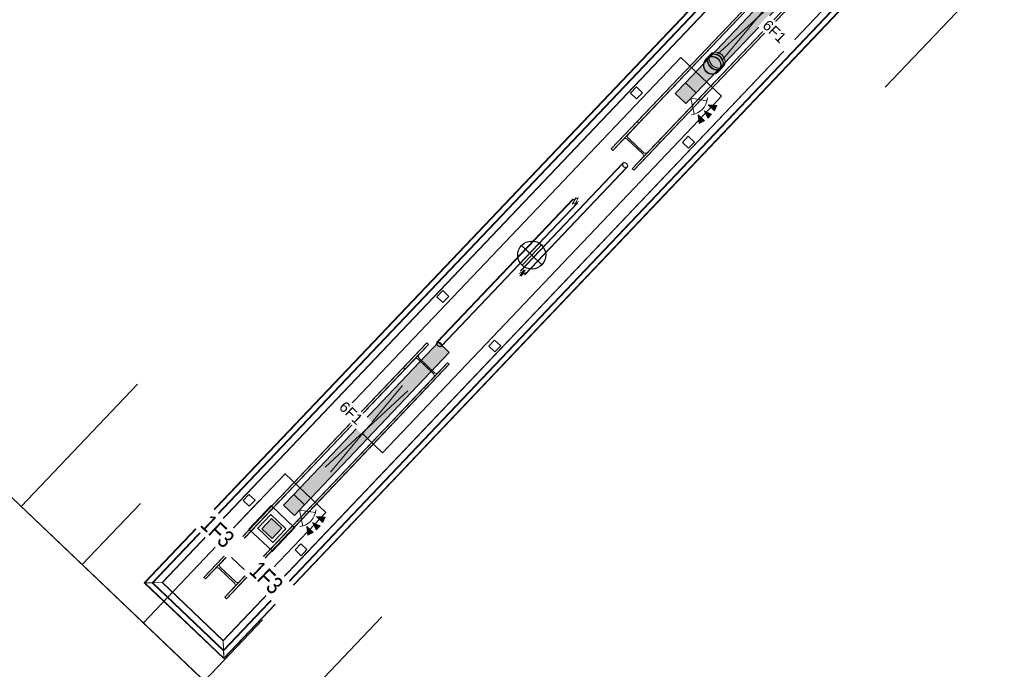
# Model space of a CAD drawing. Header units: metres. Extents: x 32343132.4 to 32343183.8, y 5699224 to 5699274.6.
# Tile 8 of 64: x 32343141.3 to 32343148.3, y 5699250 to 5699254.6. Entities that reach past the tile are written whole.
import ezdxf

# ---------------------------------------------------------------- set-up
doc = ezdxf.new("R2010")
doc.units = ezdxf.units.M
for name, color, linetype, lineweight in [('0-1', 7, 'Continuous', 5), ('A-ANNO-NOTE-1', 7, 'Continuous', 5), ('A-ANNO-NOTE-3', 7, 'Continuous', 9), ('A-DETL-GENF', 7, 'Continuous', 18), ('A-DETL-GENF-2', 7, 'Continuous', 50), ('E-ELEC-FIXT-IDEN', 7, 'Continuous', 9), ('E-LITE-EQPM', 7, 'Continuous', 50), ('E-LITE-EQPM-IDEN', 7, 'Continuous', 9), ('G-IMPT-1', 7, 'Continuous', 70), ('G-IMPT-2', 7, 'Continuous', 18)]:
    doc.layers.add(name, color=color, linetype=linetype, lineweight=lineweight)
for name, color, linetype, lineweight, true_color in [('A-DETL-GENF-3', 2, 'Continuous', 50, 0xffff00), ('A-FLOR-HRAL-1', 7, 'Continuous', 5, 0xcccccc), ('A-GENM-1', 7, 'Continuous', 5, 0xcccccc), ('A-GENM-2', 7, 'Continuous', 25, 0xcce5f2), ('A-MASS-1', 7, 'Continuous', 5, 0xcccccc), ('E-ELEC-FIXT-1', 4, 'Continuous', 70, 0x00ffff), ('G-IMPT-3', 4, 'Continuous', 35, 0x00ffff), ('S-COLS-2', 7, 'Continuous', 5, 0xcccccc), ('S-COLS-3', 7, 'Continuous', 9, 0xcccccc), ('S-FNDN-1', 7, 'Continuous', 5, 0xcccccc)]:
    doc.layers.add(name, color=color, linetype=linetype, lineweight=lineweight, true_color=true_color)
doc.styles.add('Arial', font='arial.ttf', dxfattribs={"height": 0.075})
doc.styles.add('Arial_1', font='arial.ttf', dxfattribs={"width": 0.8, "height": 0.125})

# ---------------------------------------------------------------- blocks, each defined once
blk = doc.blocks.new('Rohrformteil_Anschluss_unten - Rohrformteil_Anschluss_mitte-3280378-TGA_190_LP5_GR_EG-TGA-01_G_')
at = {"layer": 'A-GENM-1'}
for p, q in [((-0.0648, 0.1589), (-0.0648, 0.1421)), ((-0.064, 0.1589), (-0.064, 0.1428)), ((-0.0629, 0.1428), (-0.0629, 0.1408)), ((0.0583, 0.1408), (0.0583, 0.1428)), ((0.0594, 0.1428), (0.0594, 0.1589)), ((0.0602, 0.1421), (0.0602, 0.1589)), ((0.0594, 0.1083), (0.0594, 0.1082)), ((0.0602, 0.1083), (0.0602, 0.1082))]:
    blk.add_line(p, q, dxfattribs=at)
at = {"layer": 'A-GENM-1', "flags": 128}
for points in [[(-0.0648, 0.1082), (-0.0647, 0.1107), (-0.0646, 0.1132), (-0.0643, 0.1157), (-0.064, 0.1182), (-0.0635, 0.1206), (-0.063, 0.1231), (-0.0624, 0.1255), (-0.0616, 0.1279), (-0.0608, 0.1302), (-0.0599, 0.1325), (-0.0588, 0.1348), (-0.0577, 0.1371), (-0.0565, 0.1393), (-0.0552, 0.1414), (-0.0539, 0.1435), (-0.0524, 0.1455), (-0.0509, 0.1475), (-0.0493, 0.1494), (-0.0476, 0.1513), (-0.0458, 0.153), (-0.044, 0.1547), (-0.0421, 0.1564), (-0.0401, 0.1579), (-0.0381, 0.1594), (-0.0361, 0.1608), (-0.0339, 0.1621), (-0.0317, 0.1633), (-0.0295, 0.1645), (-0.0272, 0.1655), (-0.0249, 0.1664), (-0.0226, 0.1673), (-0.0202, 0.1681), (-0.0178, 0.1687), (-0.0154, 0.1693), (-0.0129, 0.1698), (-0.0104, 0.1702), (-0.008, 0.1704), (-0.0055, 0.1706), (-0.003, 0.1707), (-0.0005, 0.1707), (0.002, 0.1705), (0.0045, 0.1703), (0.007, 0.17), (0.0095, 0.1696), (0.0119, 0.1691), (0.0143, 0.1684), (0.0167, 0.1677), (0.0191, 0.1669), (0.0214, 0.166), (0.0237, 0.165), (0.026, 0.1639), (0.0282, 0.1628), (0.0303, 0.1615), (0.0324, 0.1602), (0.0345, 0.1587), (0.0365, 0.1572), (0.0384, 0.1556), (0.0403, 0.154), (0.0421, 0.1522), (0.0438, 0.1504), (0.0455, 0.1485), (0.047, 0.1466), (0.0485, 0.1446), (0.0499, 0.1425), (0.0513, 0.1404), (0.0525, 0.1382), (0.0537, 0.136), (0.0547, 0.1338), (0.0557, 0.1315), (0.0566, 0.1291), (0.0574, 0.1268), (0.0581, 0.1244), (0.0587, 0.1219), (0.0592, 0.1195), (0.0596, 0.117), (0.0599, 0.1145), (0.0601, 0.112), (0.0602, 0.1095), (0.0602, 0.1082)], [(-0.0648, 0.1407), (-0.0646, 0.1387), (-0.0644, 0.1366), (-0.0641, 0.1346), (-0.0637, 0.1325), (-0.0632, 0.1305), (-0.0626, 0.1285), (-0.0618, 0.1265), (-0.061, 0.1246), (-0.0601, 0.1226), (-0.0591, 0.1207), (-0.058, 0.1189), (-0.0569, 0.117), (-0.0556, 0.1153), (-0.0543, 0.1135), (-0.0528, 0.1118), (-0.0513, 0.1102), (-0.0497, 0.1086), (-0.0481, 0.1071), (-0.0463, 0.1056), (-0.0445, 0.1042), (-0.0426, 0.1028), (-0.0407, 0.1015), (-0.0387, 0.1003), (-0.0366, 0.0991), (-0.0345, 0.098), (-0.0324, 0.097), (-0.0302, 0.0961), (-0.0279, 0.0952), (-0.0256, 0.0944), (-0.0233, 0.0937), (-0.0209, 0.093), (-0.0185, 0.0924), (-0.0161, 0.0919), (-0.0137, 0.0915), (-0.0112, 0.0912), (-0.0087, 0.0909), (-0.0063, 0.0908), (-0.0038, 0.0907), (-0.0023, 0.0907)], [(-0.0648, 0.1404), (-0.0648, 0.1364), (-0.0648, 0.1328), (-0.0648, 0.1293), (-0.0648, 0.1261), (-0.0648, 0.1232), (-0.0648, 0.1205), (-0.0648, 0.1181), (-0.0648, 0.1159), (-0.0648, 0.114), (-0.0648, 0.1123), (-0.0648, 0.111), (-0.0648, 0.1099), (-0.0648, 0.109), (-0.0648, 0.1085), (-0.0648, 0.1082), (-0.0648, 0.1082)], [(0.0594, 0.1082), (0.0594, 0.1107), (0.0592, 0.1131), (0.059, 0.1156), (0.0586, 0.118), (0.0582, 0.1205), (0.0576, 0.1229), (0.057, 0.1252), (0.0563, 0.1276), (0.0555, 0.1299), (0.0545, 0.1322), (0.0535, 0.1345), (0.0524, 0.1367), (0.0513, 0.1389), (0.05, 0.141), (0.0486, 0.143), (0.0472, 0.145), (0.0457, 0.147), (0.0441, 0.1489), (0.0424, 0.1507), (0.0407, 0.1525), (0.0389, 0.1541), (0.037, 0.1558), (0.0351, 0.1573), (0.0331, 0.1587), (0.0311, 0.1601), (0.0289, 0.1614), (0.0268, 0.1626), (0.0246, 0.1637), (0.0224, 0.1648), (0.0201, 0.1657), (0.0178, 0.1666), (0.0154, 0.1673), (0.013, 0.168), (0.0106, 0.1685), (0.0082, 0.169), (0.0058, 0.1694), (0.0033, 0.1696), (0.0008, 0.1698), (-0.0016, 0.1699), (-0.0041, 0.1699), (-0.0066, 0.1697), (-0.009, 0.1695), (-0.0115, 0.1692), (-0.0139, 0.1688), (-0.0163, 0.1683), (-0.0187, 0.1677), (-0.0211, 0.167), (-0.0234, 0.1662), (-0.0257, 0.1653), (-0.028, 0.1643), (-0.0302, 0.1632), (-0.0324, 0.1621), (-0.0345, 0.1608), (-0.0366, 0.1595), (-0.0386, 0.1581), (-0.0406, 0.1566), (-0.0425, 0.155), (-0.0443, 0.1534), (-0.0461, 0.1517), (-0.0478, 0.1499), (-0.0494, 0.148), (-0.051, 0.1461), (-0.0524, 0.1441), (-0.0538, 0.1421), (-0.0552, 0.14), (-0.0564, 0.1379), (-0.0575, 0.1357), (-0.0586, 0.1334), (-0.0595, 0.1312), (-0.0604, 0.1289), (-0.0612, 0.1265), (-0.0619, 0.1242), (-0.0625, 0.1218), (-0.063, 0.1193), (-0.0634, 0.1169), (-0.0637, 0.1145), (-0.0639, 0.112), (-0.064, 0.1095), (-0.064, 0.1082)], [(-0.064, 0.1404), (-0.064, 0.1364), (-0.064, 0.1328), (-0.064, 0.1293), (-0.064, 0.1261), (-0.064, 0.1232), (-0.064, 0.1205), (-0.064, 0.1181), (-0.064, 0.1159), (-0.064, 0.114), (-0.064, 0.1123), (-0.064, 0.111), (-0.064, 0.1099), (-0.064, 0.109), (-0.064, 0.1085), (-0.064, 0.1082), (-0.064, 0.1082)], [(-0.0023, 0.0908), (-0.0048, 0.0908), (-0.0072, 0.091), (-0.0097, 0.0912), (-0.0121, 0.0914), (-0.0145, 0.0918), (-0.0169, 0.0922), (-0.0193, 0.0928), (-0.0217, 0.0934), (-0.024, 0.094), (-0.0263, 0.0948), (-0.0285, 0.0956), (-0.0307, 0.0965), (-0.0329, 0.0975), (-0.035, 0.0985), (-0.0371, 0.0996), (-0.0391, 0.1008), (-0.041, 0.102), (-0.0429, 0.1033), (-0.0447, 0.1047), (-0.0464, 0.1061), (-0.0481, 0.1075), (-0.0497, 0.1091), (-0.0512, 0.1106), (-0.0527, 0.1122), (-0.054, 0.1139), (-0.0553, 0.1156), (-0.0565, 0.1174), (-0.0576, 0.1191), (-0.0586, 0.1209), (-0.0596, 0.1228), (-0.0604, 0.1247), (-0.0611, 0.1266), (-0.0618, 0.1285), (-0.0623, 0.1304), (-0.0628, 0.1324), (-0.0632, 0.1343), (-0.0634, 0.1363), (-0.0636, 0.1383), (-0.0637, 0.1403), (-0.0637, 0.1423)], [(0.0591, 0.1423), (0.0591, 0.1403), (0.059, 0.1383), (0.0589, 0.1363), (0.0586, 0.1343), (0.0582, 0.1324), (0.0578, 0.1304), (0.0572, 0.1285), (0.0566, 0.1266), (0.0558, 0.1247), (0.055, 0.1228), (0.0541, 0.1209), (0.053, 0.1191), (0.0519, 0.1173), (0.0507, 0.1156), (0.0495, 0.1139), (0.0481, 0.1122), (0.0467, 0.1106), (0.0451, 0.109), (0.0435, 0.1075), (0.0419, 0.1061), (0.0401, 0.1046), (0.0383, 0.1033), (0.0364, 0.102), (0.0345, 0.1008), (0.0325, 0.0996), (0.0304, 0.0985), (0.0283, 0.0975), (0.0262, 0.0965), (0.024, 0.0956), (0.0217, 0.0948), (0.0194, 0.094), (0.0171, 0.0934), (0.0147, 0.0928), (0.0124, 0.0922), (0.0099, 0.0918), (0.0075, 0.0914), (0.0051, 0.0912), (0.0026, 0.091), (0.0002, 0.0908), (-0.0023, 0.0908)], [(-0.0023, 0.0907), (0.0002, 0.0907), (0.0027, 0.0908), (0.0052, 0.091), (0.0076, 0.0913), (0.0101, 0.0917), (0.0125, 0.0921), (0.0149, 0.0927), (0.0173, 0.0933), (0.0196, 0.0939), (0.022, 0.0947), (0.0242, 0.0955), (0.0265, 0.0964), (0.0287, 0.0974), (0.0308, 0.0985), (0.0329, 0.0996), (0.0349, 0.1008), (0.0369, 0.102), (0.0388, 0.1034), (0.0407, 0.1047), (0.0424, 0.1062), (0.0442, 0.1077), (0.0458, 0.1092), (0.0473, 0.1108), (0.0488, 0.1125), (0.0502, 0.1142), (0.0515, 0.116), (0.0528, 0.1178), (0.0539, 0.1196), (0.055, 0.1215), (0.0559, 0.1234), (0.0568, 0.1253), (0.0576, 0.1273), (0.0582, 0.1293), (0.0588, 0.1313), (0.0593, 0.1333), (0.0597, 0.1354), (0.06, 0.1374), (0.0601, 0.1395), (0.0602, 0.1407)], [(0.0594, 0.1082), (0.0594, 0.1083), (0.0594, 0.1087), (0.0594, 0.1094), (0.0594, 0.1104), (0.0594, 0.1117), (0.0594, 0.1132), (0.0594, 0.1149), (0.0594, 0.117), (0.0594, 0.1193), (0.0594, 0.1219), (0.0594, 0.1247), (0.0594, 0.1278), (0.0594, 0.1311), (0.0594, 0.1347), (0.0594, 0.1385), (0.0594, 0.1404)], [(0.0602, 0.1082), (0.0602, 0.1083), (0.0602, 0.1087), (0.0602, 0.1094), (0.0602, 0.1104), (0.0602, 0.1117), (0.0602, 0.1132), (0.0602, 0.1149), (0.0602, 0.117), (0.0602, 0.1193), (0.0602, 0.1219), (0.0602, 0.1247), (0.0602, 0.1278), (0.0602, 0.1311), (0.0602, 0.1347), (0.0602, 0.1385), (0.0602, 0.1404)], [(-0.0648, 0.1082), (-0.0648, 0.1083), (-0.0648, 0.1083)], [(0.0602, 0.1082), (0.0602, 0.1057), (0.06, 0.1032), (0.0598, 0.1007), (0.0594, 0.0982), (0.059, 0.0958), (0.0584, 0.0933), (0.0578, 0.0909), (0.057, 0.0885), (0.0562, 0.0862), (0.0553, 0.0839), (0.0543, 0.0816), (0.0532, 0.0793), (0.052, 0.0771), (0.0507, 0.075), (0.0493, 0.0729), (0.0478, 0.0709), (0.0463, 0.0689), (0.0447, 0.067), (0.043, 0.0651), (0.0413, 0.0634), (0.0394, 0.0617), (0.0375, 0.06), (0.0356, 0.0585), (0.0336, 0.057), (0.0315, 0.0556), (0.0294, 0.0543), (0.0272, 0.0531), (0.0249, 0.0519), (0.0227, 0.0509), (0.0204, 0.0499), (0.018, 0.0491), (0.0156, 0.0483), (0.0132, 0.0477), (0.0108, 0.0471), (0.0083, 0.0466), (0.0059, 0.0462), (0.0034, 0.046), (0.0009, 0.0458), (-0.0016, 0.0457), (-0.0041, 0.0457), (-0.0066, 0.0458), (-0.0091, 0.0461), (-0.0116, 0.0464), (-0.014, 0.0468), (-0.0165, 0.0473), (-0.0189, 0.0479), (-0.0213, 0.0487), (-0.0237, 0.0495), (-0.026, 0.0504), (-0.0283, 0.0514), (-0.0305, 0.0524), (-0.0328, 0.0536), (-0.0349, 0.0549), (-0.037, 0.0562), (-0.0391, 0.0577), (-0.0411, 0.0592), (-0.043, 0.0608), (-0.0449, 0.0624), (-0.0466, 0.0642), (-0.0484, 0.066), (-0.05, 0.0679), (-0.0516, 0.0698), (-0.0531, 0.0718), (-0.0545, 0.0739), (-0.0558, 0.076), (-0.0571, 0.0781), (-0.0582, 0.0804), (-0.0593, 0.0826), (-0.0603, 0.0849), (-0.0612, 0.0873), (-0.062, 0.0896), (-0.0627, 0.092), (-0.0633, 0.0945), (-0.0638, 0.0969), (-0.0642, 0.0994), (-0.0645, 0.1019), (-0.0647, 0.1043), (-0.0648, 0.1068), (-0.0648, 0.1082)], [(-0.064, 0.1082), (-0.064, 0.1083), (-0.064, 0.1083)], [(-0.064, 0.1082), (-0.0639, 0.1057), (-0.0638, 0.1033), (-0.0635, 0.1008), (-0.0632, 0.0984), (-0.0628, 0.0959), (-0.0622, 0.0935), (-0.0616, 0.0911), (-0.0609, 0.0888), (-0.06, 0.0865), (-0.0591, 0.0842), (-0.0581, 0.0819), (-0.057, 0.0797), (-0.0558, 0.0775), (-0.0546, 0.0754), (-0.0532, 0.0734), (-0.0518, 0.0713), (-0.0503, 0.0694), (-0.0487, 0.0675), (-0.047, 0.0657), (-0.0453, 0.0639), (-0.0435, 0.0623), (-0.0416, 0.0606), (-0.0397, 0.0591), (-0.0377, 0.0577), (-0.0356, 0.0563), (-0.0335, 0.055), (-0.0314, 0.0538), (-0.0292, 0.0527), (-0.0269, 0.0516), (-0.0246, 0.0507), (-0.0223, 0.0498), (-0.02, 0.0491), (-0.0176, 0.0484), (-0.0152, 0.0479), (-0.0128, 0.0474), (-0.0103, 0.047), (-0.0079, 0.0467), (-0.0054, 0.0466), (-0.003, 0.0465), (-0.0005, 0.0465), (0.002, 0.0466), (0.0044, 0.0469), (0.0069, 0.0472), (0.0093, 0.0476), (0.0117, 0.0481), (0.0141, 0.0487), (0.0165, 0.0494), (0.0188, 0.0502), (0.0211, 0.0511), (0.0234, 0.0521), (0.0256, 0.0532), (0.0278, 0.0543), (0.0299, 0.0556), (0.032, 0.0569), (0.034, 0.0583), (0.036, 0.0598), (0.0379, 0.0614), (0.0397, 0.063), (0.0415, 0.0647), (0.0432, 0.0665), (0.0448, 0.0684), (0.0464, 0.0703), (0.0479, 0.0723), (0.0493, 0.0743), (0.0506, 0.0764), (0.0518, 0.0785), (0.053, 0.0807), (0.054, 0.0829), (0.055, 0.0852), (0.0558, 0.0875), (0.0566, 0.0899), (0.0573, 0.0922), (0.0579, 0.0946), (0.0584, 0.0971), (0.0588, 0.0995), (0.0591, 0.1019), (0.0593, 0.1044), (0.0594, 0.1069), (0.0594, 0.1082)]]:
    blk.add_lwpolyline(points, dxfattribs=at)
at = {"layer": 'A-GENM-1'}
for radius, start, end in [(0.0625, 0, 180), (0.0617, 180, 0)]:
    blk.add_arc((-0.0023, 0.1083), radius, start, end, dxfattribs=at)
for centre, major_axis, ratio, start_param, end_param in [((-0.0023, 0.1589), (0.0625, 0), 0.819152, 1.570796, 4.712389), ((-0.0023, 0.1421), (0.0625, 0), 0.819152, 1.570796, 4.712389), ((-0.0023, 0.1404), (0.0625, 0), 0.81444, 0, 3.141593), ((-0.0023, 0.1404), (0.0625, 0), 0.81444, 3.141593, 6.283185), ((-0.0023, 0.1415), (0.062, 0), 0.819152, 1.570796, 4.712389), ((-0.0023, 0.1589), (0.0617, 0), 0.819152, 1.570796, 4.712389), ((-0.0023, 0.1428), (0.0617, 0), 0.819152, 1.570796, 4.712389), ((-0.0023, 0.1404), (0.0617, 0), 0.81444, 0, 3.141593), ((-0.0023, 0.1083), (0, 0.0617), 1, 4.712389, 7.853982), ((-0.0023, 0.1404), (0.0617, 0), 0.81444, 3.141593, 6.283185), ((-0.0023, 0.1408), (0.0614, 0), 0.819152, 1.570796, 4.712389), ((-0.0023, 0.1428), (0.0606, 0), 0.819152, 1.570796, 4.712389), ((-0.0023, 0.1408), (0.0606, 0), 0.819152, 1.570796, 4.712389), ((-0.0023, 0.1589), (0.0625, 0), 0.819152, 4.712389, 7.853982), ((-0.0023, 0.1589), (0.0617, 0), 0.819152, 4.712389, 7.853982), ((-0.0023, 0.1421), (0.0625, 0), 0.819152, 4.712389, 7.853982), ((-0.0023, 0.1428), (0.0617, 0), 0.819152, 4.712389, 7.853982), ((-0.0023, 0.1428), (0.0606, 0), 0.819152, 4.712389, 7.853982), ((-0.0023, 0.1415), (0.062, 0), 0.819152, 4.712389, 7.853982), ((-0.0023, 0.1408), (0.0614, 0), 0.819152, 4.712389, 7.853982), ((-0.0023, 0.1408), (0.0606, 0), 0.819152, 4.712389, 7.853982), ((-0.0023, 0.1083), (0.0625, 0), 1, 3.141593, 6.283185)]:
    blk.add_ellipse(centre, major_axis=major_axis, ratio=ratio, start_param=start_param, end_param=end_param, dxfattribs=at)
for points, knots in [([(0.0602, 0.1083), (0.0602, 0.1138), (0.0588, 0.1248), (0.0524, 0.14), (0.0424, 0.153), (0.0279, 0.1642), (0.0088, 0.1712), (-0.0134, 0.1712), (-0.0342, 0.1636), (-0.0512, 0.1493), (-0.0622, 0.1302), (-0.0648, 0.1156), (-0.0648, 0.1083)], [-1, -1, -1, -1, -0.916667, -0.833333, -0.75, -0.666667, -0.555556, -0.444444, -0.333333, -0.222222, -0.111111, 0, 0, 0, 0]), ([(-0.064, 0.1083), (-0.064, 0.1137), (-0.0626, 0.1245), (-0.0563, 0.1396), (-0.0464, 0.1525), (-0.032, 0.1635), (-0.0132, 0.1704), (0.0087, 0.1704), (0.0292, 0.1629), (0.046, 0.1488), (0.0569, 0.1299), (0.0594, 0.1155), (0.0594, 0.1083)], [-1, -1, -1, -1, -0.916667, -0.833333, -0.75, -0.666667, -0.555556, -0.444444, -0.333333, -0.222222, -0.111111, 0, 0, 0, 0]), ([(-0.0648, 0.1083), (-0.0648, 0.1029), (-0.0634, 0.092), (-0.057, 0.0768), (-0.047, 0.0637), (-0.0324, 0.0525), (-0.0134, 0.0455), (0.0088, 0.0455), (0.0296, 0.0531), (0.0466, 0.0674), (0.0577, 0.0866), (0.0602, 0.1011), (0.0602, 0.1083)], [-1, -1, -1, -1, -0.916667, -0.833333, -0.75, -0.666667, -0.555556, -0.444444, -0.333333, -0.222222, -0.111111, 0, 0, 0, 0]), ([(0.0594, 0.1083), (0.0594, 0.0976), (0.0551, 0.0815), (0.0419, 0.0642), (0.0275, 0.0532), (0.0087, 0.0463), (-0.0132, 0.0463), (-0.0338, 0.0538), (-0.0505, 0.0679), (-0.0615, 0.0868), (-0.064, 0.1012), (-0.064, 0.1083)], [-1, -1, -1, -1, -0.833333, -0.75, -0.666667, -0.555556, -0.444444, -0.333333, -0.222222, -0.111111, 0, 0, 0, 0])]:
    blk.add_open_spline(points, degree=3, knots=knots, dxfattribs=at)
blk = doc.blocks.new('construction-roof-accessories--rheinzink-rzk010053 - construction-roof-accessories--rheinzink-rzk010053-3233983-TGA_190_LP5_GR_EG-TGA-01_G_')
at = {"layer": 'A-GENM-1', "flags": 128}
for points in [[(0, 0.0617), (-0.0025, 0.0617), (-0.0049, 0.0615), (-0.0074, 0.0613), (-0.0098, 0.0609), (-0.0123, 0.0605), (-0.0147, 0.0599), (-0.0171, 0.0593), (-0.0194, 0.0586), (-0.0217, 0.0577), (-0.024, 0.0568), (-0.0263, 0.0558), (-0.0285, 0.0547), (-0.0307, 0.0535), (-0.0328, 0.0523), (-0.0348, 0.0509), (-0.0368, 0.0495), (-0.0388, 0.048), (-0.0407, 0.0464), (-0.0425, 0.0447), (-0.0443, 0.043), (-0.0459, 0.0412), (-0.0476, 0.0393), (-0.0491, 0.0374), (-0.0505, 0.0354), (-0.0519, 0.0333), (-0.0532, 0.0312), (-0.0544, 0.0291), (-0.0555, 0.0269), (-0.0566, 0.0246), (-0.0575, 0.0224), (-0.0584, 0.02), (-0.0591, 0.0177), (-0.0598, 0.0153), (-0.0603, 0.0129), (-0.0608, 0.0105), (-0.0612, 0.008), (-0.0614, 0.0056), (-0.0616, 0.0031), (-0.0617, 0.0007), (-0.0617, -0.0018), (-0.0616, -0.0043), (-0.0613, -0.0067), (-0.061, -0.0092), (-0.0606, -0.0116), (-0.0601, -0.014), (-0.0595, -0.0164), (-0.0588, -0.0188), (-0.058, -0.0211), (-0.0571, -0.0234), (-0.0561, -0.0257), (-0.055, -0.0279), (-0.0539, -0.0301), (-0.0526, -0.0322), (-0.0513, -0.0343), (-0.0499, -0.0363), (-0.0484, -0.0383), (-0.0468, -0.0402), (-0.0452, -0.042), (-0.0435, -0.0438), (-0.0417, -0.0455), (-0.0398, -0.0471), (-0.0379, -0.0487), (-0.0359, -0.0502), (-0.0339, -0.0516), (-0.0318, -0.0529), (-0.0297, -0.0541), (-0.0275, -0.0552), (-0.0252, -0.0563), (-0.023, -0.0573), (-0.0207, -0.0581), (-0.0183, -0.0589), (-0.016, -0.0596), (-0.0136, -0.0602), (-0.0111, -0.0607), (-0.0087, -0.0611), (-0.0063, -0.0614), (-0.0038, -0.0616), (-0.0013, -0.0617), (0, -0.0617)], [(0, -0.0617), (0.0025, -0.0617), (0.0049, -0.0615), (0.0074, -0.0613), (0.0098, -0.0609), (0.0123, -0.0605), (0.0147, -0.0599), (0.0171, -0.0593), (0.0194, -0.0586), (0.0217, -0.0577), (0.024, -0.0568), (0.0263, -0.0558), (0.0285, -0.0547), (0.0307, -0.0535), (0.0328, -0.0523), (0.0348, -0.0509), (0.0368, -0.0495), (0.0388, -0.048), (0.0407, -0.0464), (0.0425, -0.0447), (0.0443, -0.043), (0.0459, -0.0412), (0.0476, -0.0393), (0.0491, -0.0374), (0.0505, -0.0354), (0.0519, -0.0333), (0.0532, -0.0312), (0.0544, -0.0291), (0.0555, -0.0269), (0.0566, -0.0246), (0.0575, -0.0224), (0.0584, -0.02), (0.0591, -0.0177), (0.0598, -0.0153), (0.0603, -0.0129), (0.0608, -0.0105), (0.0612, -0.008), (0.0614, -0.0056), (0.0616, -0.0031), (0.0617, -0.0007), (0.0617, 0.0018), (0.0616, 0.0043), (0.0613, 0.0067), (0.061, 0.0092), (0.0606, 0.0116), (0.0601, 0.014), (0.0595, 0.0164), (0.0588, 0.0188), (0.058, 0.0211), (0.0571, 0.0234), (0.0561, 0.0257), (0.055, 0.0279), (0.0539, 0.0301), (0.0526, 0.0322), (0.0513, 0.0343), (0.0499, 0.0363), (0.0484, 0.0383), (0.0468, 0.0402), (0.0452, 0.042), (0.0435, 0.0438), (0.0417, 0.0455), (0.0398, 0.0471), (0.0379, 0.0487), (0.0359, 0.0502), (0.0339, 0.0516), (0.0318, 0.0529), (0.0297, 0.0541), (0.0275, 0.0552), (0.0252, 0.0563), (0.023, 0.0573), (0.0207, 0.0581), (0.0183, 0.0589), (0.016, 0.0596), (0.0136, 0.0602), (0.0111, 0.0607), (0.0087, 0.0611), (0.0063, 0.0614), (0.0038, 0.0616), (0.0013, 0.0617), (0, 0.0617)]]:
    blk.add_lwpolyline(points, dxfattribs=at)
at = {"layer": 'A-GENM-1'}
for radius, start, end in [(0.0625, 90, 270), (0.0613, 90, 270), (0.0625, 270, 90), (0.0613, 270, 90)]:
    blk.add_arc((0, 0), radius, start, end, dxfattribs=at)
for major_axis, start_param, end_param in [((0, 0.0617), 0, 3.141593), ((0, 0.0605), 0, 3.141593), ((0, 0.0617), 3.141593, 6.283185), ((0, 0.0605), 3.141593, 6.283185)]:
    blk.add_ellipse((0, 0), major_axis=major_axis, ratio=1, start_param=start_param, end_param=end_param, dxfattribs=at)
blk = doc.blocks.new('Einfügepunkt - Einfügepunkt-1186031-TGA_190_LP5_GR_EG-TGA-01_G_')
at = {"layer": 'A-GENM-2'}
for p, q in [((0, 0.1), (0, 0)), ((-0.1, 0), (0, 0)), ((0, 0), (0, -0.1)), ((0, 0), (0.1, 0))]:
    blk.add_line(p, q, dxfattribs=at)
blk.add_ellipse((0, 0), major_axis=(0.1, 0), ratio=1, dxfattribs=at)
blk = doc.blocks.new('Aushub - Aushub-3443405-TGA_190_LP5_GR_EG-TGA-01_G_')
at = {"layer": 'A-MASS-1'}
for p, q in [((69.7018, 4.9594), (70.529, 5.8288)), ((63.5517, 1.9768), (64.3788, 2.8462)), ((63.9864, 1.5633), (64.3999, 1.998)), ((64.4211, 1.1497), (65.2482, 2.0191)), ((65.2905, 0.3226), (66.1176, 1.192)), ((64.8558, 0.7362), (65.2693, 1.1709))]:
    blk.add_line(p, q, dxfattribs=at)
blk = doc.blocks.new('HE-B-Stütze - 3883431-TGA_190_LP5_GR_EG-TGA-01_G_')
at = {"layer": 'S-COLS-2'}
for p, q in [((66.4391, 3.1403), (65.027, 1.6561)), ((66.4507, 3.1293), (65.0386, 1.645)), ((66.2718, 2.9644), (66.4391, 3.1403)), ((66.4507, 3.1293), (66.3844, 3.0595)), ((66.4391, 3.1403), (66.4507, 3.1293)), ((66.3844, 3.0595), (64.9695, 1.5723)), ((66.3498, 3.0232), (66.2834, 2.9534)), ((66.4866, 2.9204), (66.3765, 3.0251)), ((66.3837, 3.0327), (66.4938, 2.928)), ((66.2718, 2.9644), (64.8526, 1.4727)), ((66.2834, 2.9534), (64.8642, 1.4617)), ((66.5869, 2.9997), (65.1748, 1.5154)), ((66.5985, 2.9887), (65.1864, 1.5044)), ((66.2834, 2.9534), (66.2718, 2.9644)), ((66.5985, 2.9887), (66.4312, 2.8128)), ((66.5206, 2.93), (66.5869, 2.9997)), ((66.5869, 2.9997), (66.5985, 2.9887)), ((65.1057, 1.4427), (66.5206, 2.93)), ((66.4196, 2.8238), (66.486, 2.8936)), ((66.4196, 2.8238), (65.0004, 1.3321)), ((66.4312, 2.8128), (65.012, 1.3211)), ((66.4312, 2.8128), (66.4196, 2.8238)), ((65.027, 1.6561), (64.8526, 1.4727)), ((64.9695, 1.5723), (65.0386, 1.645)), ((65.0386, 1.645), (65.027, 1.6561)), ((65.0783, 1.4401), (64.9682, 1.5449)), ((64.8526, 1.4727), (64.8642, 1.4617)), ((64.8642, 1.4617), (64.9334, 1.5344)), ((64.9607, 1.537), (65.0708, 1.4322)), ((65.012, 1.3211), (65.1864, 1.5044)), ((65.1748, 1.5154), (65.1057, 1.4427)), ((65.1864, 1.5044), (65.1748, 1.5154)), ((65.0696, 1.4048), (65.0004, 1.3321)), ((65.0004, 1.3321), (65.012, 1.3211))]:
    blk.add_line(p, q, dxfattribs=at)
at = {"layer": 'S-COLS-2', "flags": 128}
for points in [[(66.3765, 3.0251), (66.3733, 3.0275), (66.3695, 3.0291), (66.3654, 3.0297), (66.3611, 3.0294), (66.357, 3.0282), (66.3531, 3.0261), (66.3498, 3.0232)], [(66.3844, 3.0595), (66.3817, 3.056), (66.3797, 3.0521), (66.3787, 3.0479), (66.3786, 3.0436), (66.3794, 3.0396), (66.3812, 3.0359), (66.3837, 3.0327)], [(66.486, 2.8936), (66.4887, 2.8971), (66.4906, 2.9011), (66.4917, 2.9053), (66.4918, 2.9095), (66.4909, 2.9136), (66.4892, 2.9173), (66.4866, 2.9204)], [(66.4938, 2.928), (66.4971, 2.9256), (66.5009, 2.924), (66.505, 2.9234), (66.5092, 2.9237), (66.5133, 2.9249), (66.5172, 2.9271), (66.5206, 2.93)], [(64.9682, 1.5449), (64.9657, 1.548), (64.964, 1.5518), (64.9632, 1.5559), (64.9634, 1.5603), (64.9646, 1.5646), (64.9666, 1.5687), (64.9695, 1.5723)], [(64.9334, 1.5344), (64.9369, 1.5374), (64.9409, 1.5397), (64.9451, 1.541), (64.9494, 1.5415), (64.9536, 1.5409), (64.9574, 1.5394), (64.9607, 1.537)], [(65.0708, 1.4322), (65.0734, 1.4291), (65.0751, 1.4253), (65.0758, 1.4212), (65.0756, 1.4169), (65.0745, 1.4125), (65.0724, 1.4085), (65.0696, 1.4048)], [(65.1057, 1.4427), (65.1022, 1.4397), (65.0982, 1.4374), (65.0939, 1.4361), (65.0896, 1.4357), (65.0854, 1.4362), (65.0816, 1.4378), (65.0783, 1.4401)]]:
    blk.add_lwpolyline(points, dxfattribs=at)
blk = doc.blocks.new('HE-B-Stütze - 3883432-TGA_190_LP5_GR_EG-TGA-01_G_')
at = {"layer": 'S-COLS-2'}
for p, q in [((67.9366, 4.7143), (69.7665, 6.6377)), ((67.9482, 4.7033), (69.7781, 6.6267)), ((69.7665, 6.6377), (69.5921, 6.4544)), ((69.7089, 6.554), (69.7781, 6.6267)), ((69.7781, 6.6267), (69.7665, 6.6377)), ((69.7001, 6.5186), (69.8103, 6.4139)), ((69.8178, 6.4218), (69.7077, 6.5266)), ((67.7515, 4.5197), (69.5921, 6.4544)), ((69.6728, 6.516), (67.8365, 4.5859)), ((68.0844, 4.5737), (69.9143, 6.4971)), ((68.096, 4.5627), (69.9259, 6.4861)), ((69.5921, 6.4544), (69.6036, 6.4433)), ((69.6036, 6.4433), (69.6728, 6.516)), ((69.7514, 6.3027), (69.9259, 6.4861)), ((69.9143, 6.4971), (69.8451, 6.4244)), ((69.9259, 6.4861), (69.9143, 6.4971)), ((67.7631, 4.5087), (69.6036, 6.4433)), ((67.9727, 4.4563), (69.809, 6.3865)), ((69.809, 6.3865), (69.7399, 6.3137)), ((67.8993, 4.3791), (69.7399, 6.3137)), ((69.7399, 6.3137), (69.7514, 6.3027)), ((67.9109, 4.3681), (69.7514, 6.3027)), ((67.7515, 4.5197), (67.9366, 4.7143)), ((67.9482, 4.7033), (67.8748, 4.6261)), ((67.9366, 4.7143), (67.9482, 4.7033)), ((67.8365, 4.5859), (67.7631, 4.5087)), ((67.9748, 4.4846), (67.8647, 4.5894)), ((67.8727, 4.5978), (67.9828, 4.493)), ((68.096, 4.5627), (67.9109, 4.3681)), ((68.011, 4.4965), (68.0844, 4.5737)), ((68.0844, 4.5737), (68.096, 4.5627)), ((67.7631, 4.5087), (67.7515, 4.5197)), ((67.8993, 4.3791), (67.9727, 4.4563)), ((67.9109, 4.3681), (67.8993, 4.3791))]:
    blk.add_line(p, q, dxfattribs=at)
at = {"layer": 'S-COLS-2', "flags": 128}
for points in [[(69.6728, 6.516), (69.6763, 6.5191), (69.6803, 6.5213), (69.6846, 6.5227), (69.6889, 6.5231), (69.6931, 6.5225), (69.6969, 6.521), (69.7001, 6.5186)], [(69.7077, 6.5266), (69.7051, 6.5297), (69.7034, 6.5334), (69.7027, 6.5376), (69.7028, 6.5419), (69.704, 6.5462), (69.7061, 6.5503), (69.7089, 6.554)], [(69.8103, 6.4139), (69.8128, 6.4107), (69.8145, 6.407), (69.8153, 6.4029), (69.8151, 6.3985), (69.8139, 6.3942), (69.8119, 6.3901), (69.809, 6.3865)], [(69.8451, 6.4244), (69.8416, 6.4214), (69.8376, 6.4191), (69.8334, 6.4177), (69.829, 6.4173), (69.8249, 6.4179), (69.8211, 6.4194), (69.8178, 6.4218)], [(67.8748, 4.6261), (67.8717, 4.6223), (67.8695, 4.618), (67.8682, 4.6135), (67.8679, 4.609), (67.8685, 4.6047), (67.8702, 4.6009), (67.8727, 4.5978)], [(67.8647, 4.5894), (67.8614, 4.5917), (67.8575, 4.5932), (67.8532, 4.5936), (67.8488, 4.5931), (67.8444, 4.5916), (67.8402, 4.5891), (67.8365, 4.5859)], [(67.9828, 4.493), (67.9861, 4.4907), (67.99, 4.4892), (67.9942, 4.4888), (67.9987, 4.4893), (68.0031, 4.4909), (68.0073, 4.4933), (68.011, 4.4965)], [(67.9727, 4.4563), (67.9757, 4.4601), (67.978, 4.4644), (67.9793, 4.4689), (67.9796, 4.4734), (67.979, 4.4777), (67.9773, 4.4815), (67.9748, 4.4846)]]:
    blk.add_lwpolyline(points, dxfattribs=at)
blk = doc.blocks.new('Geländer - 60-4048510-TGA_190_LP5_GR_EG-TGA-01_G_')
at = {"layer": 'A-FLOR-HRAL-1'}
for p, q in [((0.03, 0.03), (-0.03, 0.03)), ((-0.03, 0.03), (-0.03, -0.03)), ((-0.03, -0.03), (-0.03, 0.03)), ((-0.03, 0.03), (0.03, 0.03)), ((0.03, -0.03), (0.03, 0.03)), ((0.03, 0.03), (0.03, -0.03)), ((-0.03, -0.03), (0.03, -0.03)), ((0.03, -0.03), (-0.03, -0.03))]:
    blk.add_line(p, q, dxfattribs=at)
blk = doc.blocks.new('Geländer - Geländer-4039571-TGA_190_LP5_GR_EG-TGA-01_G_')
at = {"layer": 'A-FLOR-HRAL-1'}
for p, q in [((69.8597, 7.1422), (64.4278, 1.4328)), ((69.8597, 7.1422), (64.4278, 1.4328)), ((69.8598, 7.138), (64.432, 1.4329)), ((69.8598, 7.138), (64.432, 1.4329)), ((64.4845, 1.4342), (69.8611, 7.0856)), ((64.4887, 1.4343), (69.8612, 7.0813)), ((64.5554, 1.436), (69.8628, 7.0146)), ((64.5554, 1.436), (69.8628, 7.0146)), ((64.5578, 1.436), (69.8629, 7.0123)), ((64.5578, 1.436), (69.8629, 7.0123)), ((70.2975, 6.6011), (64.9901, 1.0224)), ((70.2975, 6.6011), (64.9901, 1.0224)), ((70.2952, 6.601), (64.9901, 1.0248)), ((70.2952, 6.601), (64.9901, 1.0248)), ((70.3643, 6.6027), (64.9918, 0.9557)), ((70.3685, 6.6028), (64.9919, 0.9515)), ((64.9932, 0.899), (70.4209, 6.6041)), ((64.9932, 0.899), (70.4209, 6.6041)), ((64.9933, 0.8948), (70.4252, 6.6042)), ((64.9933, 0.8948), (70.4252, 6.6042)), ((64.4278, 1.4328), (64.9933, 0.8948)), ((64.4278, 1.4328), (64.9933, 0.8948)), ((64.432, 1.4329), (64.9932, 0.899)), ((64.432, 1.4329), (64.9932, 0.899)), ((64.4414, 1.4331), (64.4763, 1.434)), ((64.4763, 1.434), (64.4414, 1.4331)), ((64.4434, 1.4332), (64.5554, 1.436)), ((64.5554, 1.436), (64.4434, 1.4332)), ((64.444, 1.4332), (64.4789, 1.4341)), ((64.4789, 1.4341), (64.444, 1.4332)), ((64.5578, 1.436), (64.4457, 1.4332)), ((64.4457, 1.4332), (64.5578, 1.436)), ((64.9919, 0.9515), (64.4845, 1.4342)), ((64.9918, 0.9557), (64.4887, 1.4343)), ((64.5554, 1.436), (64.5578, 1.436)), ((64.5578, 1.436), (64.5554, 1.436)), ((64.9901, 1.0224), (64.5554, 1.436)), ((64.9901, 1.0224), (64.5554, 1.436)), ((64.9901, 1.0248), (64.5578, 1.436)), ((64.9901, 1.0248), (64.5578, 1.436)), ((64.9901, 1.0224), (64.9901, 1.0248)), ((64.9901, 1.0248), (64.9928, 0.9127)), ((64.9928, 0.9127), (64.9901, 1.0248)), ((64.9901, 1.0248), (64.9901, 1.0224)), ((64.9929, 0.9104), (64.9901, 1.0224)), ((64.9901, 1.0224), (64.9929, 0.9104)), ((64.9929, 0.911), (64.992, 0.9459)), ((64.992, 0.9459), (64.9929, 0.911)), ((64.993, 0.9084), (64.9921, 0.9433)), ((64.9921, 0.9433), (64.993, 0.9084))]:
    blk.add_line(p, q, dxfattribs=at)
for points in [[(64.4434, 1.4332), (64.4411, 1.4331), (64.4368, 1.433), (64.4319, 1.4329), (64.4288, 1.4328), (64.4275, 1.4328), (64.4282, 1.4328), (64.4308, 1.4329), (64.4352, 1.433), (64.4392, 1.4331), (64.4414, 1.4331)], [(64.4414, 1.4331), (64.4392, 1.4331), (64.4352, 1.433), (64.4308, 1.4329), (64.4282, 1.4328), (64.4275, 1.4328), (64.4288, 1.4328), (64.4319, 1.4329), (64.4368, 1.433), (64.4411, 1.4331), (64.4434, 1.4332)], [(64.4457, 1.4332), (64.4437, 1.4332), (64.44, 1.4331), (64.4357, 1.433), (64.4329, 1.4329), (64.4318, 1.4329), (64.4324, 1.4329), (64.4347, 1.433), (64.4386, 1.4331), (64.4421, 1.4331), (64.444, 1.4332)], [(64.444, 1.4332), (64.4421, 1.4331), (64.4386, 1.4331), (64.4347, 1.433), (64.4324, 1.4329), (64.4318, 1.4329), (64.4329, 1.4329), (64.4357, 1.433), (64.44, 1.4331), (64.4437, 1.4332), (64.4457, 1.4332)], [(64.9928, 0.9127), (64.9929, 0.9107), (64.993, 0.907), (64.9931, 0.9027), (64.9932, 0.8999), (64.9932, 0.8988), (64.9932, 0.8994), (64.9931, 0.9017), (64.993, 0.9056), (64.993, 0.9091), (64.9929, 0.911)], [(64.9929, 0.911), (64.993, 0.9091), (64.993, 0.9056), (64.9931, 0.9017), (64.9932, 0.8994), (64.9932, 0.8988), (64.9932, 0.8999), (64.9931, 0.9027), (64.993, 0.907), (64.9929, 0.9107), (64.9928, 0.9127)], [(64.9929, 0.9104), (64.993, 0.9081), (64.9931, 0.9038), (64.9932, 0.8989), (64.9933, 0.8958), (64.9933, 0.8945), (64.9933, 0.8952), (64.9932, 0.8978), (64.9931, 0.9022), (64.993, 0.9062), (64.993, 0.9084)], [(64.993, 0.9084), (64.993, 0.9062), (64.9931, 0.9022), (64.9932, 0.8978), (64.9933, 0.8952), (64.9933, 0.8945), (64.9933, 0.8958), (64.9932, 0.8989), (64.9931, 0.9038), (64.993, 0.9081), (64.9929, 0.9104)]]:
    blk.add_open_spline(points, degree=3, dxfattribs=at)
for points in [[(64.4763, 1.434), (64.4778, 1.4341), (64.4803, 1.4341), (64.4831, 1.4342), (64.4845, 1.4342), (64.4845, 1.4342), (64.4836, 1.4342), (64.4826, 1.4342), (64.4817, 1.4341), (64.4806, 1.4341), (64.4789, 1.4341), (64.4774, 1.434), (64.4763, 1.434)], [(64.4789, 1.4341), (64.4807, 1.4341), (64.4838, 1.4342), (64.4871, 1.4343), (64.4888, 1.4343), (64.4888, 1.4343), (64.4877, 1.4343), (64.4865, 1.4343), (64.4854, 1.4342), (64.4841, 1.4342), (64.482, 1.4342), (64.4802, 1.4341), (64.4789, 1.4341)], [(64.992, 0.9459), (64.992, 0.9477), (64.9919, 0.9508), (64.9918, 0.9541), (64.9918, 0.9558), (64.9918, 0.9558), (64.9918, 0.9547), (64.9918, 0.9535), (64.9919, 0.9524), (64.9919, 0.951), (64.9919, 0.949), (64.992, 0.9472), (64.992, 0.9459)], [(64.9921, 0.9433), (64.992, 0.9448), (64.992, 0.9473), (64.9919, 0.9501), (64.9919, 0.9515), (64.9919, 0.9515), (64.9919, 0.9506), (64.9919, 0.9496), (64.992, 0.9487), (64.992, 0.9476), (64.992, 0.9459), (64.992, 0.9444), (64.9921, 0.9433)]]:
    blk.add_open_spline(points, degree=3, knots=[0, 0, 0, 0, 0.142857, 0.285714, 0.428571, 0.571429, 0.678571, 0.732143, 0.785714, 0.839286, 0.892857, 1, 1, 1, 1], dxfattribs=at)
for p, rotation in [((67.931, 4.9188), 316.4272566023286), ((68.3005, 4.5673), 136.4272566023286), ((66.5525, 3.4698), 316.4272566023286), ((66.9219, 3.1183), 136.4272566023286), ((65.1739, 2.0208), 316.4272566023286), ((65.5434, 1.6693), 136.4272566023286)]:
    blk.add_blockref('Geländer - 60-4048510-TGA_190_LP5_GR_EG-TGA-01_G_', p, dxfattribs=dict(rotation=rotation))
blk = doc.blocks.new('ARC_190_LPX_FM_Stellplätze_rvt-1-TGA_190_LP5_GR_EG-TGA-01_G_')
at = {"layer": 'A-MASS-1'}
for p, q in [((32343168.2704, 5699225.5213), (32343133.7842, 5699258.3308)), ((32343168.2704, 5699225.5217), (32343133.7846, 5699258.3308))]:
    blk.add_line(p, q, dxfattribs=at)
at = {"layer": 'S-COLS-2'}
for p, q in [((32343145.6015, 5699253.6053), (32343144.8719, 5699252.8384)), ((32343145.6029, 5699253.6039), (32343144.8733, 5699252.837)), ((32343144.9012, 5699252.8105), (32343145.6307, 5699253.5774)), ((32343144.9026, 5699252.8092), (32343145.6322, 5699253.576)), ((32343145.2482, 5699253.35), (32343144.2782, 5699252.3304)), ((32343145.2497, 5699253.3486), (32343144.2796, 5699252.329)), ((32343144.3075, 5699252.3026), (32343145.2775, 5699253.3222)), ((32343144.3089, 5699252.3012), (32343145.2789, 5699253.3208))]:
    blk.add_line(p, q, dxfattribs=at)
for centre, major_axis, ratio, start_param, end_param in [((32343145.6168, 5699253.5906), (-0.0154, 0.0146), 0.755983, 4.712389, 7.853981), ((32343145.6168, 5699253.5906), (-0.0139, 0.0132), 0.755983, 4.712389, 7.853982), ((32343145.6168, 5699253.5906), (-0.0154, 0.0146), 0.755983, 1.570796, 4.712389), ((32343145.6168, 5699253.5906), (-0.0139, 0.0132), 0.755984, 1.570796, 4.712389), ((32343144.2936, 5699252.3158), (-0.0139, 0.0132), 0.655774, 4.712389, 7.853981), ((32343144.2936, 5699252.3158), (-0.0154, 0.0146), 0.655774, 4.712389, 7.853982), ((32343144.2936, 5699252.3158), (-0.0154, 0.0146), 0.655775, 1.570796, 4.712389), ((32343144.2936, 5699252.3158), (-0.0139, 0.0132), 0.655775, 1.570796, 4.712389)]:
    blk.add_ellipse(centre, major_axis=major_axis, ratio=ratio, start_param=start_param, end_param=end_param, dxfattribs=at)
at = {"layer": 'S-COLS-3', "flags": 128}
for points in [[(32343145.2859, 5699253.3588), (32343145.2409, 5699253.3399)], [(32343145.2413, 5699253.312), (32343145.2863, 5699253.3309)], [(32343145.2434, 5699253.3142), (32343145.268, 5699253.3598)], [(32343145.2838, 5699253.3566), (32343145.2592, 5699253.311)], [(32343144.9066, 5699252.8441), (32343144.8627, 5699252.8197)], [(32343144.8679, 5699252.8034), (32343144.9118, 5699252.8278)], [(32343144.8697, 5699252.8054), (32343144.8981, 5699252.8458)], [(32343144.9048, 5699252.8422), (32343144.8764, 5699252.8017)]]:
    blk.add_lwpolyline(points, dxfattribs=at)
at = {"layer": 'S-FNDN-1'}
for p, q in [((32343146.0139, 5699254.3562), (32343143.6014, 5699251.8204)), ((32343143.6014, 5699251.8204), (32343146.0139, 5699254.3562)), ((32343146.3037, 5699254.0804), (32343146.0139, 5699254.3562)), ((32343146.0139, 5699254.3562), (32343146.3037, 5699254.0804)), ((32343146.2435, 5699254.0172), (32343146.3037, 5699254.0804)), ((32343146.3037, 5699254.0804), (32343146.2435, 5699254.0172)), ((32343146.1974, 5699253.9688), (32343146.2279, 5699254.0008)), ((32343146.2279, 5699254.0008), (32343146.1974, 5699253.9688)), ((32343146.1591, 5699253.9285), (32343146.1881, 5699253.9589)), ((32343146.1881, 5699253.9589), (32343146.1591, 5699253.9285)), ((32343143.8912, 5699251.5447), (32343146.1423, 5699253.9109)), ((32343146.1423, 5699253.9109), (32343143.8912, 5699251.5447)), ((32343143.6014, 5699251.8204), (32343143.8912, 5699251.5447)), ((32343143.8912, 5699251.5447), (32343143.6014, 5699251.8204))]:
    blk.add_line(p, q, dxfattribs=at)
at = {"layer": 'A-FLOR-HRAL-1'}
blk.add_blockref('Geländer - Geländer-4039571-TGA_190_LP5_GR_EG-TGA-01_G_', (32343077.7673, 5699249.1855), dxfattribs=at)
at = {"layer": 'A-GENM-1'}
for name, p, rotation in [('Rohrformteil_Anschluss_unten - Rohrformteil_Anschluss_mitte-3280378-TGA_190_LP5_GR_EG-TGA-01_G_', (32343146.1643, 5699254.2199), 316.4272566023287), ('construction-roof-accessories--rheinzink-rzk010053 - construction-roof-accessories--rheinzink-rzk010053-3233983-TGA_190_LP5_GR_EG-TGA-01_G_', (32343146.2373, 5699254.3), 316.4272566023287), ('Einfügepunkt - Einfügepunkt-1186031-TGA_190_LP5_GR_EG-TGA-01_G_', (32343144.9525, 5699252.9504), 226.4272566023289)]:
    blk.add_blockref(name, p, dxfattribs=dict(at, rotation=rotation))
at = {"layer": 'A-MASS-1'}
blk.add_blockref('Aushub - Aushub-3443405-TGA_190_LP5_GR_EG-TGA-01_G_', (32343077.7673, 5699249.1855), dxfattribs=at)
at = {"layer": 'S-COLS-2'}
for name in ['HE-B-Stütze - 3883432-TGA_190_LP5_GR_EG-TGA-01_G_', 'HE-B-Stütze - 3883431-TGA_190_LP5_GR_EG-TGA-01_G_']:
    blk.add_blockref(name, (32343077.7673, 5699249.1855), dxfattribs=at)
blk = doc.blocks.new('Regiolux Parsa - PSO _ 1500 ETS9 - 2400lm _ 4000K - Feuchtraumleuchte - Bewegungsmelder-V1-TGA_190_LP5_GR_EG-TGA-01_G_')
at = {"layer": 'A-DETL-GENF-2'}
blk.add_hatch(color=256, dxfattribs=at).paths.add_polyline_path([(0.8, 0.0525), (0.695, 0.0525), (0.695, -0.0525), (0.8, -0.0525)])
at = {"layer": 'A-DETL-GENF-3'}
blk.add_hatch(color=256, dxfattribs=at).paths.add_polyline_path([(0.695, 0.0525), (-0.8, 0.0525), (-0.8, -0.0525), (0.695, -0.0525)])
at = {"layer": 'A-DETL-GENF'}
for p, q in [((-0.8, -0.0525), (-0.8, 0.0525)), ((-0.8, 0.0525), (0.695, 0.0525)), ((-0.4, -0.0262), (0.4, 0.0262)), ((0.4, -0.0262), (-0.4, 0.0262)), ((0.695, -0.0525), (0.695, 0.0525)), ((0.695, 0.0525), (0.8, 0.0525)), ((0.695, 0.0525), (0.695, -0.0525)), ((0.8, 0.0525), (0.8, -0.0525)), ((0.695, -0.0525), (-0.8, -0.0525)), ((0.8, -0.0525), (0.695, -0.0525))]:
    blk.add_line(p, q, dxfattribs=at)
blk = doc.blocks.new('Easee- Charge mit Säule doppelt - Doppelt-7529265-TGA_190_LP5_GR_EG-TGA-01_G_')
at = {"layer": 'G-IMPT-1'}
blk.add_hatch(color=256, dxfattribs=at).paths.add_polyline_path([(-0.05, -0.05), (0.05, -0.05), (0.05, 0.05), (-0.05, 0.05)])
at = {"layer": 'G-IMPT-2', "flags": 128}
blk.add_lwpolyline([(-0.05, 0.05), (0.05, 0.05), (0.05, -0.05), (-0.05, -0.05)], close=True, dxfattribs=at)
at = {"layer": 'G-IMPT-3'}
for p, q in [((0.2, 0.2368), (0.2, 0.281)), ((0.2, 0.1812), (0.2, 0.2232)), ((0.2, -0.3475), (0.2, 0.1569))]:
    blk.add_line(p, q, dxfattribs=at)
at = {"layer": 'G-IMPT-3', "flags": 128}
for points in [[(0.2, 0.3037), (0.2, 0.3475), (-0.2, 0.3475), (-0.2, -0.3475), (0.2, -0.3475)], [(0.0741, 0.0666), (0.0741, -0.0666), (-0.0741, -0.0666), (-0.0741, 0.0666), (0.0741, 0.0666)]]:
    blk.add_lwpolyline(points, dxfattribs=at)
blk.add_lwpolyline([(-0.115, 0.115), (-0.115, -0.115), (0.115, -0.115), (0.115, 0.115)], close=True, dxfattribs=at)

msp = doc.modelspace()

# ---------------------------------------------------------------- hatches: boundary and pattern name
at = {"layer": 'A-ANNO-NOTE-1'}
for points in [[(32343146.2078, 5699254.0196), (32343146.2531, 5699253.9771), (32343146.2699, 5699254.0154)], [(32343146.1452, 5699253.8869), (32343146.1828, 5699253.9056), (32343146.1378, 5699253.9489)], [(32343146.2054, 5699253.9246), (32343146.2326, 5699253.9532), (32343146.179, 5699253.977)], [(32343143.4212, 5699251.0906), (32343143.4665, 5699251.0481), (32343143.4833, 5699251.0864)], [(32343143.3586, 5699250.9579), (32343143.3962, 5699250.9766), (32343143.3512, 5699251.0199)], [(32343143.4188, 5699250.9956), (32343143.446, 5699251.0242), (32343143.3924, 5699251.048)]]:
    msp.add_hatch(color=256, dxfattribs=at).paths.add_polyline_path(points)

# ---------------------------------------------------------------- linework, layer by layer
at = {"layer": 'A-ANNO-NOTE-3'}
for p, q in [((32343146.0859, 5699254.0655), (32343146.1093, 5699253.9525)), ((32343146.0859, 5699254.0655), (32343146.2, 5699254.0478)), ((32343146.2699, 5699254.0154), (32343146.2078, 5699254.0196)), ((32343146.2078, 5699254.0196), (32343146.2531, 5699253.9771)), ((32343146.2531, 5699253.9771), (32343146.2699, 5699254.0154)), ((32343146.1828, 5699253.9056), (32343146.1378, 5699253.9489)), ((32343146.1378, 5699253.9489), (32343146.1452, 5699253.8869)), ((32343146.2326, 5699253.9532), (32343146.179, 5699253.977)), ((32343146.179, 5699253.977), (32343146.2054, 5699253.9246)), ((32343146.2054, 5699253.9246), (32343146.2326, 5699253.9532)), ((32343146.1452, 5699253.8869), (32343146.1828, 5699253.9056)), ((32343143.2993, 5699251.1365), (32343143.3227, 5699251.0235)), ((32343143.2993, 5699251.1365), (32343143.4134, 5699251.1188)), ((32343143.4833, 5699251.0864), (32343143.4212, 5699251.0906)), ((32343143.4212, 5699251.0906), (32343143.4665, 5699251.0481)), ((32343143.4665, 5699251.0481), (32343143.4833, 5699251.0864)), ((32343143.3962, 5699250.9766), (32343143.3512, 5699251.0199)), ((32343143.3512, 5699251.0199), (32343143.3586, 5699250.9579)), ((32343143.446, 5699251.0242), (32343143.3924, 5699251.048)), ((32343143.3924, 5699251.048), (32343143.4188, 5699250.9956)), ((32343143.4188, 5699250.9956), (32343143.446, 5699251.0242)), ((32343143.3586, 5699250.9579), (32343143.3962, 5699250.9766))]:
    msp.add_line(p, q, dxfattribs=at)
for centre in [(32343146.072, 5699254.0787), (32343143.2854, 5699251.1497)]:
    msp.add_ellipse(centre, major_axis=(0.1313, 0.0085), ratio=1, start_param=4.777204, end_param=6.138561, dxfattribs=at)

# ---------------------------------------------------------------- block references
at = {"layer": '0-1'}
msp.add_blockref('ARC_190_LPX_FM_Stellplätze_rvt-1-TGA_190_LP5_GR_EG-TGA-01_G_', (0, 0), dxfattribs=at)
at = {"layer": 'E-ELEC-FIXT-1', "rotation": 316.4272566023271}
msp.add_blockref('Easee- Charge mit Säule doppelt - Doppelt-7529265-TGA_190_LP5_GR_EG-TGA-01_G_', (32343143.1027, 5699251.0061), dxfattribs=at)
at = {"layer": 'E-LITE-EQPM', "rotation": 226.4272566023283}
for p in [(32343146.5631, 5699254.6433), (32343143.7765, 5699251.7143)]:
    msp.add_blockref('Regiolux Parsa - PSO _ 1500 ETS9 - 2400lm _ 4000K - Feuchtraumleuchte - Bewegungsmelder-V1-TGA_190_LP5_GR_EG-TGA-01_G_', p, dxfattribs=at)

# ---------------------------------------------------------------- next in the draw order: texts
at = {"layer": 'E-ELEC-FIXT-IDEN', "char_height": 0.125, "width": 0.288607, "attachment_point": 1, "rotation": 316.42726, "style": 'Arial_1', "bg_fill": 3, "box_fill_scale": 1.25, "bg_fill_color": 256, "bg_fill_true_color": 13158600, "bg_fill_transparency": 0}
for insert in [(32343142.6729, 5699251.1154), (32343143.0199, 5699250.7853)]:
    msp.add_mtext('1F3', dxfattribs=dict(at, insert=insert))
at = {"layer": 'E-LITE-EQPM-IDEN', "char_height": 0.075, "width": 0.224472, "attachment_point": 1, "rotation": 316.42726, "style": 'Arial', "bg_fill": 3, "box_fill_scale": 1.25, "bg_fill_color": 256, "bg_fill_true_color": 13158600, "bg_fill_transparency": 0}
for insert in [(32343146.6405, 5699254.6305), (32343143.6272, 5699251.9171)]:
    msp.add_mtext('6F1', dxfattribs=dict(at, insert=insert))

doc.saveas('drawing.dxf')
